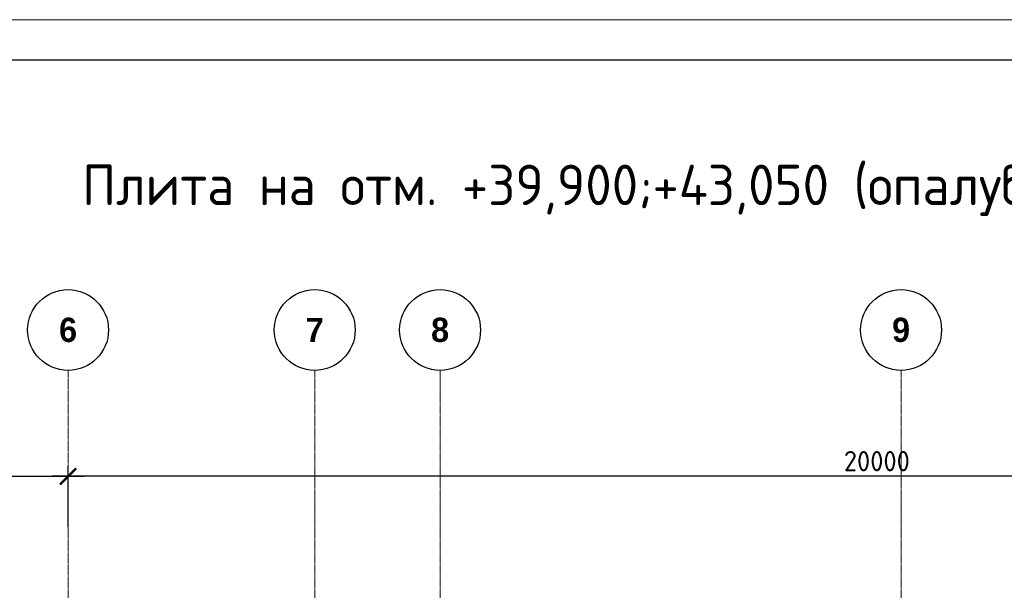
# Model space of a CAD drawing. Header units: millimetres. Extents: x -42044588 to 856694, y -806701 to 941911.
# Tile 32 of 256: x -179717 to -167542, y -413829 to -406777. Entities that reach past the tile are written whole.
import ezdxf

# ---------------------------------------------------------------- set-up
doc = ezdxf.new("R2010")
doc.units = ezdxf.units.MM
doc.linetypes.add('______5', pattern=[1100, 800, -100, 100, -100])
doc.linetypes.add('осевая', pattern=[50.8, 31.75, -6.35, 6.35, -6.35])
for name, color, linetype, lineweight in [('Оси', 40, '______5', 18), ('РАЗМЕРЫ', 1, 'Continuous', 9), ('ТОНКИЕ', 7, 'Continuous', 9), ('Узлы', 7, 'Continuous', 0)]:
    doc.layers.add(name, color=color, linetype=linetype, lineweight=lineweight)
doc.layers.add('ТОЛСТЫЕ_ОСНОВНЫЕ', color=6, linetype='Continuous')
doc.styles.add('Century Gothic', font='GOTHIC.TTF')
doc.styles.add('GOST-2.304_Type-B', font='GOST_Common.ttf')
doc.dimstyles.new('СПДС', dxfattribs={"dimscale": 100, "dimtxt": 2.5, "dimasz": 2, "dimexe": 1.25, "dimexo": 0, "dimtad": 1, "dimdec": 0, "dimrnd": 5, "dimtxsty": 'GOST-2.304_Type-B', "dimblk": 'ARCHTICK', "dimcen": 2.5, "dimdle": 2, "dimclrd": 1, "dimclre": 1, "dimclrt": 1, "dimadec": 0, "dimazin": 2, "dimtfac": 0.75, "dimtdec": 0, "dimtmove": 1, "dimatfit": 3, "dimfxl": 0, "dimtolj": 1, "dimarcsym": 0})

# ---------------------------------------------------------------- blocks, each defined once
blk = doc.blocks.new('*U6686')
at = {"layer": 'ТОЛСТЫЕ_ОСНОВНЫЕ', "color": 6}
blk.add_lwpolyline([(20, 5), (886, 5), (886, 415), (20, 415)], close=True, dxfattribs=at)
at = {"layer": 'ТОНКИЕ'}
blk.add_lwpolyline([(0, 0), (891, 0), (891, 420), (0, 420)], close=True, dxfattribs=at)
blk = doc.blocks.new('_ArchTick')
at = {"color": 0, "linetype": 'ByBlock', "const_width": 0.15}
blk.add_lwpolyline([(-0.5, -0.5), (0.5, 0.5)], dxfattribs=at)
blk = doc.blocks.new('*D1175')
at = {"layer": 'DEFPOINTS', "color": 0, "transparency": 16777216}
for p in [(-179118, -412420), (-182158, -413026), (-179118, -413046)]:
    blk.add_point(p, dxfattribs=at)
at = {"layer": 'РАЗМЕРЫ', "color": 1, "lineweight": -2, "transparency": 16777216}
for p, q in [((-182158, -413026), (-182158, -412295)), ((-179118, -413046), (-179118, -412295)), ((-182358, -412420), (-178918, -412420))]:
    blk.add_line(p, q, dxfattribs=at)
at = {"layer": 'РАЗМЕРЫ', "color": 1, "lineweight": -2, "transparency": 16777216, "xscale": 200, "yscale": 200, "zscale": 200, "rotation": 180}
blk.add_blockref('_ArchTick', (-182158, -412420), dxfattribs=at)
at = {"layer": 'РАЗМЕРЫ', "color": 1, "lineweight": -2, "transparency": 16777216, "xscale": 200, "yscale": 200, "zscale": 200}
blk.add_blockref('_ArchTick', (-179118, -412420), dxfattribs=at)
at = {"layer": 'РАЗМЕРЫ', "color": 1, "lineweight": 0, "transparency": 16777216, "insert": (-180638, -412233), "char_height": 250, "attachment_point": 5, "style": 'GOST-2.304_Type-B'}
blk.add_mtext('\\A1;3040', dxfattribs=at)
blk = doc.blocks.new('*D1156')
at = {"layer": 'DEFPOINTS', "color": 0, "transparency": 16777216}
for p in [(-179118, -412420), (-179118, -412703), (-159118, -412973)]:
    blk.add_point(p, dxfattribs=at)
at = {"layer": 'РАЗМЕРЫ', "color": 1, "lineweight": -2, "transparency": 16777216}
for p, q in [((-179118, -412703), (-179118, -412295)), ((-159118, -412973), (-159118, -412295)), ((-158918, -412420), (-179318, -412420))]:
    blk.add_line(p, q, dxfattribs=at)
at = {"layer": 'РАЗМЕРЫ', "color": 1, "lineweight": -2, "transparency": 16777216, "xscale": 200, "yscale": 200, "zscale": 200, "rotation": 180}
blk.add_blockref('_ArchTick', (-179118, -412420), dxfattribs=at)
at = {"layer": 'РАЗМЕРЫ', "color": 1, "lineweight": -2, "transparency": 16777216, "xscale": 200, "yscale": 200, "zscale": 200}
blk.add_blockref('_ArchTick', (-159118, -412420), dxfattribs=at)
at = {"layer": 'РАЗМЕРЫ', "color": 1, "lineweight": 0, "transparency": 16777216, "insert": (-169118, -412233), "char_height": 250, "attachment_point": 5, "style": 'GOST-2.304_Type-B'}
blk.add_mtext('\\A1;20000', dxfattribs=at)
blk = doc.blocks.new('NSY101')
at = {"color": 0, "linetype": 'ByBlock', "lineweight": -2}
blk.add_circle((0, 0), 50, dxfattribs=at)
blk = doc.blocks.new('СЛОЖНЫЙ_ОБЪЕКТ_2')
at = {"layer": 'Оси', "color": 16, "linetype": 'Continuous', "lineweight": 25, "transparency": 33554687, "xscale": 9.999999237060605, "yscale": 9.999999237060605, "zscale": 9.999999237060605}
blk.add_blockref('NSY101', (21513, -989), dxfattribs=at)
at = {"layer": 'Оси', "color": 16, "linetype": 'Continuous', "lineweight": 25, "transparency": 33554687, "insert": (21513, -989), "char_height": 300, "width": 385, "attachment_point": 5, "style": 'Century Gothic'}
blk.add_mtext('\\A1;{\\fCentury Gothic|i0|b1;\\H300.000000;\\W1.000000;\\C16;6}\\P', dxfattribs=at)
blk = doc.blocks.new('СЛОЖНЫЙ_ОБЪЕКТ_3')
at = {"layer": 'Оси', "color": 16, "linetype": 'Continuous', "lineweight": 25, "transparency": 33554687, "xscale": 9.999999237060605, "yscale": 9.999999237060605, "zscale": 9.999999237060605}
blk.add_blockref('NSY101', (24563, -989), dxfattribs=at)
at = {"layer": 'Оси', "color": 16, "linetype": 'Continuous', "lineweight": 25, "transparency": 33554687, "insert": (24563, -989), "char_height": 300, "width": 385, "attachment_point": 5, "style": 'Century Gothic'}
blk.add_mtext('\\A1;{\\fCentury Gothic|i0|b1;\\H300.000000;\\W1.000000;\\C16;7}\\P', dxfattribs=at)
blk = doc.blocks.new('СЛОЖНЫЙ_ОБЪЕКТ_4')
at = {"layer": 'Оси', "color": 16, "linetype": 'Continuous', "lineweight": 25, "transparency": 33554687, "xscale": 9.999999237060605, "yscale": 9.999999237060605, "zscale": 9.999999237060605}
blk.add_blockref('NSY101', (26113, -989), dxfattribs=at)
at = {"layer": 'Оси', "color": 16, "linetype": 'Continuous', "lineweight": 25, "transparency": 33554687, "insert": (26113, -989), "char_height": 300, "width": 385, "attachment_point": 5, "style": 'Century Gothic'}
blk.add_mtext('\\A1;{\\fCentury Gothic|i0|b1;\\H300.000000;\\W1.000000;\\C16;8}\\P', dxfattribs=at)
blk = doc.blocks.new('СЛОЖНЫЙ_ОБЪЕКТ_16')
at = {"layer": 'Оси', "color": 16, "linetype": 'Continuous', "lineweight": 25, "transparency": 33554687, "xscale": 9.999999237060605, "yscale": 9.999999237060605, "zscale": 9.999999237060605}
blk.add_blockref('NSY101', (31813, -989), dxfattribs=at)
at = {"layer": 'Оси', "color": 16, "linetype": 'Continuous', "lineweight": 25, "transparency": 33554687, "insert": (31813, -989), "char_height": 300, "width": 385, "attachment_point": 5, "style": 'Century Gothic'}
blk.add_mtext('\\A1;{\\fCentury Gothic|i0|b1;\\H300.000000;\\W1.000000;\\C16;9}\\P', dxfattribs=at)
blk = doc.blocks.new('оси блок 2')
at = {"layer": 'Оси', "color": 16, "linetype": 'осевая', "lineweight": 0, "ltscale": 0.25, "transparency": 33554687}
for p, q in [((-68904.7, -322543), (-68904.7, -347914.1)), ((-65854.7, -322543), (-65854.7, -347914.1)), ((-64304.7, -322543), (-64304.7, -347914.1)), ((-58604.7, -322543), (-58604.7, -347914.1))]:
    blk.add_line(p, q, dxfattribs=at)
at = {"layer": 'Оси', "color": 16, "linetype": 'Continuous', "lineweight": 25, "transparency": 33554687}
for name in ['СЛОЖНЫЙ_ОБЪЕКТ_2', 'СЛОЖНЫЙ_ОБЪЕКТ_3', 'СЛОЖНЫЙ_ОБЪЕКТ_4', 'СЛОЖНЫЙ_ОБЪЕКТ_16']:
    blk.add_blockref(name, (-90418.2, -321053.5), dxfattribs=at)

msp = doc.modelspace()

# ---------------------------------------------------------------- block references
at = {"xscale": 100, "yscale": 100, "zscale": 100}
msp.add_blockref('*U6686', (-203199.263, -448777.399), dxfattribs=at)
at = {"layer": 'РАЗМЕРЫ'}
msp.add_blockref('оси блок 2', (-110213.32, -88569.364), dxfattribs=at)

# ---------------------------------------------------------------- texts
at = {"layer": 'Узлы', "color": 80, "linetype": 'Continuous', "lineweight": 0, "style": 'GOST-2.304_Type-B'}
msp.add_text('Плита на отм. +39,900;+43,050 (опалубка)', height=500, dxfattribs=at).set_placement((-178946.531, -409068.82))

# ---------------------------------------------------------------- dimensions: what is measured, and where the dimension line sits
at = {"layer": 'РАЗМЕРЫ', "lineweight": 0}
for p1, p2, picture, middle in [((-182158.038, -413026.007), (-179118.038, -413045.778), '*D1175', (-180638.038, -412232.506)), ((-159118.038, -412973.216), (-179118.038, -412702.509), '*D1156', (-169118.038, -412232.506))]:
    dim = msp.add_linear_dim(base=(-179118.038, -412420.006), p1=p1, p2=p2, dimstyle='СПДС', override={"dimrnd": 5}, dxfattribs=at)
    dim.commit()
    dim.dimension.update_dxf_attribs({"geometry": picture, "text_midpoint": middle})

doc.saveas('drawing.dxf')
